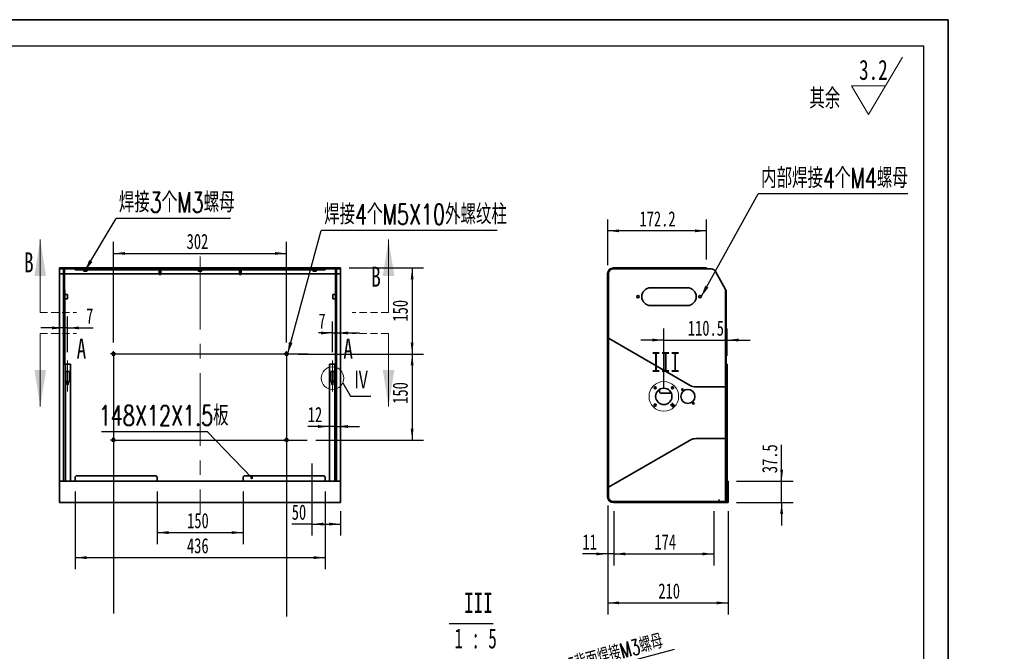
# Model space of a CAD drawing. Header units: millimetres. Extents: x 0 to 307, y 0 to 210.
# Tile 8 of 8: x 135 to 307, y 100 to 210. Entities that reach past the tile are written whole.
import ezdxf

# ---------------------------------------------------------------- set-up
doc = ezdxf.new("R2010")
doc.units = ezdxf.units.MM
doc.linetypes.add('CENTERX2', pattern=[20.32, 12.7, -2.54, 2.54, -2.54])
doc.linetypes.add('HIDDEN', pattern=[1.905, 1.27, -0.635])
doc.layers.add('图框', color=7, linetype='Continuous', lineweight=35)
doc.layers.add('尺寸标注', color=5, linetype='Continuous')
doc.styles.add('SLDTEXTSTYLE1', font='TXT', dxfattribs={"width": 0.7, "bigfont": 'bigfont'})
doc.styles.add('SLDTEXTSTYLE6', font='TXT', dxfattribs={"width": 0.7})
doc.styles.add('SLDTEXTSTYLE7', font='TXT', dxfattribs={"width": 0.62})
doc.dimstyles.new('SLDDIMSTYLE0', dxfattribs={"dimtxt": 2.821533, "dimasz": 2, "dimexe": 0, "dimexo": 0.0625, "dimgap": 0.705383, "dimtad": 2, "dimlfac": 10, "dimrnd": 1e-09, "dimzin": 12, "dimdsep": 46, "dimtxsty": 'SLDTEXTSTYLE6', "dimsah": 1, "dimcen": 0.09, "dimadec": 0, "dimazin": 3, "dimtfac": 1, "dimtofl": 0, "dimtmove": 0, "dimatfit": 3, "dimfxl": 0, "dimfrac": 2, "dimtolj": 1, "dimtzin": 12, "dimarcsym": 0})
doc.dimstyles.new('SLDDIMSTYLE1', dxfattribs={"dimtxt": 2.821533, "dimasz": 2, "dimexe": 0, "dimexo": 0.0625, "dimgap": 0.705383, "dimtad": 2, "dimlfac": 10, "dimrnd": 1e-09, "dimzin": 12, "dimdsep": 46, "dimtxsty": 'SLDTEXTSTYLE6', "dimsah": 1, "dimcen": 0.09, "dimadec": 0, "dimazin": 3, "dimtfac": 1, "dimtmove": 0, "dimatfit": 0, "dimfxl": 0, "dimfrac": 2, "dimtolj": 1, "dimtzin": 12, "dimarcsym": 0})
doc.dimstyles.new('SLDDIMSTYLE2', dxfattribs={"dimtxt": 0.18, "dimasz": 0.5, "dimexe": 0, "dimexo": 0.0625, "dimgap": 0, "dimtad": 0, "dimtih": 1, "dimtoh": 1, "dimdec": 0, "dimrnd": 1e-09, "dimzin": 0, "dimdsep": 46, "dimtxsty": 'Standard', "dimblk1": 'DOT', "dimblk2": 'DOT', "dimsah": 1, "dimcen": 0.09, "dimadec": 0, "dimazin": 0, "dimtfac": 0.5, "dimtdec": 0, "dimtofl": 0, "dimtmove": 0, "dimatfit": 3, "dimldrblk": 'DOT', "dimfxl": 0, "dimfrac": 2, "dimtolj": 1, "dimtzin": 0, "dimarcsym": 0})
doc.dimstyles.new('SLDDIMSTYLE3', dxfattribs={"dimtxt": 0.18, "dimasz": 2, "dimexe": 0, "dimexo": 0.0625, "dimgap": 0, "dimtad": 0, "dimtih": 1, "dimtoh": 1, "dimdec": 0, "dimrnd": 1e-09, "dimzin": 0, "dimdsep": 46, "dimtxsty": 'Standard', "dimsah": 1, "dimcen": 0.09, "dimadec": 0, "dimazin": 0, "dimtfac": 2, "dimtdec": 0, "dimtofl": 0, "dimtmove": 0, "dimatfit": 3, "dimfxl": 0, "dimfrac": 2, "dimtolj": 1, "dimtzin": 0, "dimarcsym": 0})
doc.dimstyles.new('SLDDIMSTYLE4', dxfattribs={"dimtxt": 0.18, "dimasz": 2, "dimexe": 0, "dimexo": 0.0625, "dimgap": 0, "dimtad": 0, "dimtih": 1, "dimtoh": 1, "dimdec": 0, "dimrnd": 1e-09, "dimzin": 0, "dimdsep": 46, "dimtxsty": 'Standard', "dimblk1": 'NONE', "dimblk2": 'NONE', "dimsah": 1, "dimcen": 0.09, "dimadec": 0, "dimazin": 0, "dimtfac": 2, "dimtdec": 0, "dimtofl": 0, "dimtmove": 0, "dimatfit": 3, "dimldrblk": 'NONE', "dimfxl": 0, "dimfrac": 2, "dimtolj": 1, "dimtzin": 0, "dimarcsym": 0})
doc.dimstyles.new('SLDDIMSTYLE5', dxfattribs={"dimtxt": 2.821533, "dimasz": 2, "dimexe": 0, "dimexo": 0.0625, "dimgap": 0.705383, "dimtad": 2, "dimdec": 1, "dimlfac": 10, "dimrnd": 1e-09, "dimzin": 12, "dimdsep": 46, "dimtxsty": 'SLDTEXTSTYLE6', "dimsah": 1, "dimcen": 0.09, "dimadec": 0, "dimazin": 3, "dimtfac": 1, "dimtdec": 1, "dimtmove": 0, "dimatfit": 0, "dimfxl": 0, "dimfrac": 2, "dimtolj": 1, "dimtzin": 12, "dimarcsym": 0})
doc.dimstyles.new('SLDDIMSTYLE6', dxfattribs={"dimtxt": 2.821533, "dimasz": 2, "dimexe": 0, "dimexo": 0.0625, "dimgap": 0.705383, "dimtad": 2, "dimlfac": 5, "dimrnd": 1e-09, "dimzin": 12, "dimdsep": 46, "dimtxsty": 'SLDTEXTSTYLE6', "dimsah": 1, "dimcen": 0, "dimadec": 0, "dimazin": 3, "dimtfac": 1, "dimtmove": 0, "dimatfit": 3, "dimfxl": 0, "dimfrac": 2, "dimtolj": 1, "dimtzin": 12, "dimarcsym": 0})

# ---------------------------------------------------------------- blocks, each defined once
blk = doc.blocks.new('SW_SFSYMBOL_0')
at = {"color": 0, "linetype": 'Continuous', "lineweight": 18}
for p, q in [((1.65, -5), (7.55, 5)), ((1.65, -5), (-1.3, 0)), ((4.6, 0), (-1.3, 0))]:
    blk.add_line(p, q, dxfattribs=at)
at = {"color": 0, "linetype": 'Continuous', "lineweight": 18, "char_height": 3.5, "attachment_point": 1}
for s, insert, style in [('3.2', (0, 4.51), 'SLDTEXTSTYLE6'), ('其余', (-8.67, -0.49), 'SLDTEXTSTYLE1')]:
    blk.add_mtext(s, dxfattribs=dict(at, insert=insert, style=style))
blk = doc.blocks.new('_D')
at = {"layer": '尺寸标注'}
for p, q in [((186.87, 151.7), (205.48, 151.7)), ((203.48, 151.7), (203.48, 136.7)), ((186.69, 136.7), (205.48, 136.7))]:
    blk.add_line(p, q, dxfattribs=at)
for points in [[(203.48, 151.7), (203.23, 149.7), (203.73, 149.7)], [(203.48, 136.7), (203.73, 138.7), (203.23, 138.7)]]:
    blk.add_solid(points, dxfattribs=at)
at = {"layer": '尺寸标注', "insert": (200.07, 143.02), "char_height": 2.646, "attachment_point": 1, "rotation": 90, "style": 'SLDTEXTSTYLE6'}
blk.add_mtext('150', dxfattribs=at)
blk = doc.blocks.new('_D_1')
at = {"layer": '尺寸标注'}
for p, q in [((151.38, 153.7), (151.38, 171.24)), ((181.58, 153.7), (181.58, 171.24)), ((151.38, 169.24), (181.58, 169.24))]:
    blk.add_line(p, q, dxfattribs=at)
for points in [[(151.38, 169.24), (153.38, 168.99), (153.38, 169.49)], [(181.58, 169.24), (179.58, 169.49), (179.58, 168.99)]]:
    blk.add_solid(points, dxfattribs=at)
at = {"layer": '尺寸标注', "insert": (164.14, 172.66), "char_height": 2.646, "attachment_point": 1, "style": 'SLDTEXTSTYLE6'}
blk.add_mtext('302', dxfattribs=at)
blk = doc.blocks.new('_D_2')
at = {"layer": '尺寸标注'}
for p, q in [((185.98, 132.6), (185.98, 120.04)), ((190.98, 124.3), (190.98, 120.04)), ((185.98, 122.04), (182.48, 122.04)), ((185.98, 122.04), (190.98, 122.04))]:
    blk.add_line(p, q, dxfattribs=at)
for points in [[(185.98, 122.04), (187.98, 121.79), (187.98, 122.29)], [(190.98, 122.04), (188.98, 122.29), (188.98, 121.79)]]:
    blk.add_solid(points, dxfattribs=at)
at = {"layer": '尺寸标注', "insert": (182.48, 125.45), "char_height": 2.646, "attachment_point": 1, "style": 'SLDTEXTSTYLE6'}
blk.add_mtext('50', dxfattribs=at)
blk = doc.blocks.new('_D_3')
at = {"layer": '尺寸标注'}
for p, q in [((144.68, 127.75), (144.68, 114.19)), ((188.28, 127.75), (188.28, 114.19)), ((144.68, 116.19), (188.28, 116.19))]:
    blk.add_line(p, q, dxfattribs=at)
for points in [[(144.68, 116.19), (146.68, 115.94), (146.68, 116.44)], [(188.28, 116.19), (186.28, 116.44), (186.28, 115.94)]]:
    blk.add_solid(points, dxfattribs=at)
at = {"layer": '尺寸标注', "insert": (164.2, 119.6), "char_height": 2.646, "attachment_point": 1, "style": 'SLDTEXTSTYLE6'}
blk.add_mtext('436', dxfattribs=at)
blk = doc.blocks.new('_D_4')
at = {"layer": '尺寸标注'}
for p, q in [((158.98, 127.75), (158.98, 118.56)), ((173.98, 127.75), (173.98, 118.56)), ((158.98, 120.56), (173.98, 120.56))]:
    blk.add_line(p, q, dxfattribs=at)
for points in [[(158.98, 120.56), (160.98, 120.31), (160.98, 120.81)], [(173.98, 120.56), (171.98, 120.81), (171.98, 120.31)]]:
    blk.add_solid(points, dxfattribs=at)
at = {"layer": '尺寸标注', "insert": (164.22, 123.97), "char_height": 2.646, "attachment_point": 1, "style": 'SLDTEXTSTYLE6'}
blk.add_mtext('150', dxfattribs=at)
blk = doc.blocks.new('_D_5')
at = {"layer": '尺寸标注'}
for p, q in [((192.48, 166.7), (205.48, 166.7)), ((203.48, 166.7), (203.48, 151.7)), ((183.58, 151.7), (205.48, 151.7))]:
    blk.add_line(p, q, dxfattribs=at)
for points in [[(203.48, 166.7), (203.23, 164.7), (203.73, 164.7)], [(203.48, 151.7), (203.73, 153.7), (203.23, 153.7)]]:
    blk.add_solid(points, dxfattribs=at)
at = {"layer": '尺寸标注', "insert": (200.07, 157.35), "char_height": 2.646, "attachment_point": 1, "rotation": 90, "style": 'SLDTEXTSTYLE6'}
blk.add_mtext('150', dxfattribs=at)
blk = doc.blocks.new('_D_6')
at = {"layer": '尺寸标注'}
for p, q in [((143.38, 152.05), (143.38, 158.25)), ((142.68, 156.25), (138.68, 156.25)), ((143.38, 156.25), (142.68, 156.25)), ((143.38, 156.25), (147.84, 156.25))]:
    blk.add_line(p, q, dxfattribs=at)
for points in [[(142.68, 156.25), (140.68, 156.5), (140.68, 156)], [(143.38, 156.25), (145.38, 156), (145.38, 156.5)]]:
    blk.add_solid(points, dxfattribs=at)
at = {"layer": '尺寸标注', "insert": (146.6, 159.66), "char_height": 2.65, "attachment_point": 1, "style": 'SLDTEXTSTYLE6'}
blk.add_mtext('7', dxfattribs=at)
blk = doc.blocks.new('_D_7')
at = {"layer": '尺寸标注'}
for p, q in [((189.08, 139.06), (185.27, 139.06)), ((190.28, 139.06), (189.08, 139.06)), ((190.28, 139.06), (194.28, 139.06))]:
    blk.add_line(p, q, dxfattribs=at)
for points in [[(189.08, 139.06), (187.08, 139.31), (187.08, 138.81)], [(190.28, 139.06), (192.28, 138.81), (192.28, 139.31)]]:
    blk.add_solid(points, dxfattribs=at)
at = {"layer": '尺寸标注', "insert": (185.27, 142.47), "char_height": 2.646, "attachment_point": 1, "style": 'SLDTEXTSTYLE6'}
blk.add_mtext('12', dxfattribs=at)
blk = doc.blocks.new('_D_8')
at = {"layer": '尺寸标注'}
for p, q in [((189.58, 152.05), (189.58, 157.37)), ((189.58, 155.37), (187.13, 155.37)), ((189.58, 155.37), (190.28, 155.37)), ((190.28, 155.37), (194.28, 155.37))]:
    blk.add_line(p, q, dxfattribs=at)
for points in [[(189.58, 155.37), (187.58, 155.62), (187.58, 155.12)], [(190.28, 155.37), (192.28, 155.12), (192.28, 155.62)]]:
    blk.add_solid(points, dxfattribs=at)
at = {"layer": '尺寸标注', "insert": (187.13, 158.78), "char_height": 2.65, "attachment_point": 1, "style": 'SLDTEXTSTYLE6'}
blk.add_mtext('7', dxfattribs=at)
blk = doc.blocks.new('SW_NOTE_0_1')
at = {"layer": '尺寸标注', "color": 0}
blk.add_line((-18.46, 0), (0, 0), dxfattribs=at)
at = {"layer": '尺寸标注', "color": 0, "insert": (-18.91, 4.55), "char_height": 3.5, "attachment_point": 1, "style": 'SLDTEXTSTYLE1'}
blk.add_mtext('148X12X1.5板', dxfattribs=at)
blk = doc.blocks.new('_Dot')
at = {"color": 0, "linetype": 'ByBlock', "lineweight": -2}
blk.add_line((-0.5, 0), (-1, 0), dxfattribs=at)
at = {"color": 0, "linetype": 'ByBlock', "const_width": 0.5}
blk.add_lwpolyline([(-0.25, 0, 1), (0.25, 0, 1)], format="xyb", close=True, dxfattribs=at)
blk = doc.blocks.new('SW_NOTE_0_2')
at = {"layer": '尺寸标注', "color": 0}
blk.add_line((30.69, 0), (0, 0), dxfattribs=at)
at = {"layer": '尺寸标注', "color": 0, "insert": (0.48, 4.55), "char_height": 3.5, "attachment_point": 1, "style": 'SLDTEXTSTYLE1'}
blk.add_mtext('焊接4个M5X10外螺纹柱', dxfattribs=at)
blk = doc.blocks.new('SW_NOTE_0_3')
at = {"layer": '尺寸标注', "color": 0}
blk.add_line((19.96, 0), (0, 0), dxfattribs=at)
at = {"layer": '尺寸标注', "color": 0, "insert": (0.48, 4.56), "char_height": 3.5, "attachment_point": 1, "style": 'SLDTEXTSTYLE1'}
blk.add_mtext('焊接3个M3螺母', dxfattribs=at)
blk = doc.blocks.new('SW_CENTERMARKSYMBOL_0')
at = {"layer": '尺寸标注', "color": 0}
for p, q in [((-0.25, 0), (-0.5, 0)), ((0, 0), (-0.25, 0)), ((0, 0.25), (0, 0.5)), ((0, 0), (0, 0.25)), ((0, 0), (0, -0.25)), ((0, 0), (0.25, 0)), ((0.25, 0), (33.81, 0)), ((0, -0.25), (0, -0.5))]:
    blk.add_line(p, q, dxfattribs=at)
blk = doc.blocks.new('SW_CENTERMARKSYMBOL_1')
at = {"layer": '尺寸标注', "color": 0}
for p, q in [((-0.25, 0), (-0.5, 0)), ((0, 0), (-0.25, 0)), ((0, 0.25), (0, 0.5)), ((0, 0), (0, 0.25)), ((0, 0), (0, -0.25)), ((0, 0), (0.25, 0)), ((0.25, 0), (0.5, 0)), ((0, -0.25), (0, -0.5))]:
    blk.add_line(p, q, dxfattribs=at)
blk = doc.blocks.new('SW_CENTERMARKSYMBOL_2')
at = {"layer": '尺寸标注', "color": 0}
for p, q in [((-0.25, 0), (-0.5, 0)), ((0, 0), (-0.25, 0)), ((0, 0.25), (0, 0.5)), ((0, 0), (0, 0.25)), ((0, 0), (0, -0.25)), ((0, 0), (0.25, 0)), ((0.25, 0), (0.5, 0)), ((0, -0.25), (0, -45.76))]:
    blk.add_line(p, q, dxfattribs=at)
blk = doc.blocks.new('SW_CENTERMARKSYMBOL_3')
at = {"layer": '尺寸标注', "color": 0}
for p, q in [((-0.25, 0), (-0.5, 0)), ((0, 0), (-0.25, 0)), ((0, 0.25), (0, 0.5)), ((0, 0), (0, 0.25)), ((0, 0), (0, -0.25)), ((0, 0), (0.25, 0)), ((0.25, 0), (33.98, 0)), ((0, -0.25), (0, -45.24))]:
    blk.add_line(p, q, dxfattribs=at)
blk = doc.blocks.new('_None')
blk = doc.blocks.new('_D_9')
at = {"layer": '尺寸标注'}
for p, q in [((237.59, 125.3), (237.59, 106.3)), ((258.59, 124.3), (258.59, 106.3)), ((237.59, 108.3), (258.59, 108.3))]:
    blk.add_line(p, q, dxfattribs=at)
for points in [[(237.59, 108.3), (239.59, 108.05), (239.59, 108.55)], [(258.59, 108.3), (256.59, 108.55), (256.59, 108.05)]]:
    blk.add_solid(points, dxfattribs=at)
at = {"layer": '尺寸标注', "insert": (246.43, 111.71), "char_height": 2.646, "attachment_point": 1, "style": 'SLDTEXTSTYLE6'}
blk.add_mtext('210', dxfattribs=at)
blk = doc.blocks.new('_D_10')
at = {"layer": '尺寸标注'}
for p, q in [((237.59, 125.3), (237.59, 114.84)), ((238.69, 124.3), (238.69, 114.84)), ((237.59, 116.84), (233.19, 116.84)), ((238.69, 116.84), (237.59, 116.84)), ((238.69, 116.84), (242.69, 116.84))]:
    blk.add_line(p, q, dxfattribs=at)
for points in [[(237.59, 116.84), (235.59, 117.09), (235.59, 116.59)], [(238.69, 116.84), (240.69, 116.59), (240.69, 117.09)]]:
    blk.add_solid(points, dxfattribs=at)
at = {"layer": '尺寸标注', "insert": (233.19, 120.25), "char_height": 2.646, "attachment_point": 1, "style": 'SLDTEXTSTYLE6'}
blk.add_mtext('11', dxfattribs=at)
blk = doc.blocks.new('_D_11')
at = {"layer": '尺寸标注'}
for p, q in [((238.69, 124.3), (238.69, 114.84)), ((256.09, 124.3), (256.09, 114.84)), ((238.69, 116.84), (256.09, 116.84))]:
    blk.add_line(p, q, dxfattribs=at)
for points in [[(238.69, 116.84), (240.69, 116.59), (240.69, 117.09)], [(256.09, 116.84), (254.09, 117.09), (254.09, 116.59)]]:
    blk.add_solid(points, dxfattribs=at)
at = {"layer": '尺寸标注', "insert": (245.75, 120.25), "char_height": 2.646, "attachment_point": 1, "style": 'SLDTEXTSTYLE6'}
blk.add_mtext('174', dxfattribs=at)
blk = doc.blocks.new('_D_12')
at = {"layer": '尺寸标注'}
for p, q in [((267.94, 129.55), (267.94, 135.85)), ((260.09, 129.55), (269.94, 129.55)), ((267.94, 125.8), (267.94, 129.55)), ((260.09, 125.8), (269.94, 125.8)), ((267.94, 125.8), (267.94, 121.8))]:
    blk.add_line(p, q, dxfattribs=at)
for points in [[(267.94, 129.55), (268.19, 131.55), (267.69, 131.55)], [(267.94, 125.8), (267.69, 123.8), (268.19, 123.8)]]:
    blk.add_solid(points, dxfattribs=at)
at = {"layer": '尺寸标注', "insert": (264.53, 130.92), "char_height": 2.646, "attachment_point": 1, "rotation": 90, "style": 'SLDTEXTSTYLE6'}
blk.add_mtext('37.5', dxfattribs=at)
blk = doc.blocks.new('_D_13')
at = {"layer": '尺寸标注'}
for p, q in [((237.59, 167.2), (237.59, 175.18)), ((254.81, 168.2), (254.81, 175.18)), ((254.81, 173.18), (237.59, 173.18))]:
    blk.add_line(p, q, dxfattribs=at)
for points in [[(237.59, 173.18), (239.59, 172.93), (239.59, 173.43)], [(254.81, 173.18), (252.81, 173.43), (252.81, 172.93)]]:
    blk.add_solid(points, dxfattribs=at)
at = {"layer": '尺寸标注', "insert": (243.14, 176.59), "char_height": 2.646, "attachment_point": 1, "style": 'SLDTEXTSTYLE6'}
blk.add_mtext('172.2', dxfattribs=at)
blk = doc.blocks.new('_D_14')
at = {"layer": '尺寸标注'}
for p, q in [((247.39, 145.8), (247.39, 156.13)), ((258.44, 151.4), (258.44, 156.13)), ((247.39, 154.13), (243.39, 154.13)), ((247.39, 154.13), (258.44, 154.13)), ((258.44, 154.13), (262.44, 154.13))]:
    blk.add_line(p, q, dxfattribs=at)
for points in [[(247.39, 154.13), (245.39, 154.38), (245.39, 153.88)], [(258.44, 154.13), (260.44, 153.88), (260.44, 154.38)]]:
    blk.add_solid(points, dxfattribs=at)
at = {"layer": '尺寸标注', "insert": (251.58, 157.54), "char_height": 2.646, "attachment_point": 1, "style": 'SLDTEXTSTYLE6'}
blk.add_mtext('110.5', dxfattribs=at)
blk = doc.blocks.new('SW_NOTE_0_4')
at = {"layer": '尺寸标注', "color": 0}
blk.add_line((26.08, 0), (0, 0), dxfattribs=at)
at = {"layer": '尺寸标注', "color": 0, "insert": (0.5, 4.52), "char_height": 3.5, "attachment_point": 1, "style": 'SLDTEXTSTYLE1'}
blk.add_mtext('内部焊接4个M4螺母', dxfattribs=at)
blk = doc.blocks.new('SW_CENTERMARKSYMBOL_4')
at = {"layer": '尺寸标注', "color": 0}
for p, q in [((-0.25, 0), (-0.4, 0)), ((0, 0), (-0.25, 0)), ((0, 0.25), (0, 0.4)), ((0, 0), (0, 0.25)), ((0, 0), (0, -0.25)), ((0, 0), (0.25, 0)), ((0.25, 0), (0.4, 0)), ((0, -0.25), (0, -0.4))]:
    blk.add_line(p, q, dxfattribs=at)
blk = doc.blocks.new('_D_34')
at = {"layer": '尺寸标注'}
for p, q in [((216.68, 91.52), (249.24, 100.24)), ((216, 91.34), (212.14, 90.3)), ((216.68, 91.52), (216, 91.34))]:
    blk.add_line(p, q, dxfattribs=at)
for points in [[(216, 91.34), (214, 91.06), (214.13, 90.58)], [(216.68, 91.52), (218.67, 91.79), (218.54, 92.28)]]:
    blk.add_solid(points, dxfattribs=at)
at = {"layer": '尺寸标注', "char_height": 2.646, "attachment_point": 1, "rotation": 15}
for s, insert, style in [('背面焊接M3螺母', (231.58, 99.03), 'SLDTEXTSTYLE1'), ('%%c', (224.8, 97.21), 'SLDTEXTSTYLE6'), ('3.5', (228, 98.07), 'SLDTEXTSTYLE6'), ('4-', (221.93, 96.44), 'SLDTEXTSTYLE6')]:
    blk.add_mtext(s, dxfattribs=dict(at, insert=insert, style=style))
blk = doc.blocks.new('SW_NOTE_0_11')
at = {"layer": '尺寸标注', "color": 0}
blk.add_line((-3.11, -0.86), (4.56, -0.86), dxfattribs=at)
at = {"layer": '尺寸标注', "color": 0, "char_height": 3.5, "attachment_point": 2}
for s, insert, style in [('III', (1.97, 4.51), 'SLDTEXTSTYLE6'), ('1 : 5', (1.49, -1.7), 'SLDTEXTSTYLE7')]:
    blk.add_mtext(s, dxfattribs=dict(at, insert=insert, style=style))

msp = doc.modelspace()

# ---------------------------------------------------------------- linework, layer by layer
at = {"color": 7, "linetype": 'Continuous', "lineweight": 18}
for p, q in [((138.60470935, 158.94335576), (138.60470935, 171.64335576)), ((199.36470935, 158.94335576), (199.36470935, 171.64335576)), ((138.60470935, 155.27172721), (138.60470935, 142.57172721)), ((199.36470935, 155.27172721), (199.36470935, 142.57172721))]:
    msp.add_line(p, q, dxfattribs=at)
at = {"color": 7, "linetype": 'Continuous', "lineweight": 35}
for p, q in [((141.98470935, 166.55362467), (141.98470935, 166.70362467)), ((141.98470935, 166.70362467), (142.18470935, 166.70362467)), ((142.18470935, 166.70362467), (142.18470935, 166.55362467)), ((142.18470935, 166.70362467), (190.78470935, 166.70362467)), ((190.78470935, 166.55362467), (190.78470935, 166.70362467)), ((190.78470935, 166.70362467), (190.98470935, 166.70362467)), ((190.98470935, 166.70362467), (190.98470935, 166.55362467)), ((238.58705925, 166.70362467), (254.60678969, 166.70362467)), ((254.60678969, 166.55362467), (254.60678969, 166.70362467)), ((254.60678969, 166.70362467), (254.80678969, 166.70362467)), ((254.80678969, 166.70362467), (254.80678969, 166.55362467)), ((142.18470935, 166.55362467), (141.98470935, 166.55362467)), ((141.98470935, 166.55362467), (141.98470935, 165.70362467)), ((141.98470935, 165.70362467), (142.68470935, 165.70362467)), ((141.98470935, 165.70362467), (141.98470935, 129.55362467)), ((142.18470935, 166.55362467), (142.68470935, 166.55362467)), ((142.83470935, 166.55362467), (142.68470935, 166.55362467)), ((142.68470935, 166.55362467), (142.68470935, 166.11755505)), ((142.68470935, 166.11755505), (142.68470935, 162.9693528)), ((142.83470935, 166.11755505), (142.68470935, 166.11755505)), ((142.83470935, 166.55362467), (142.83470935, 166.11755505)), ((142.83470935, 166.55362467), (144.68470935, 166.55362467)), ((142.83470935, 166.11755505), (142.83470935, 162.9693528)), ((144.68470935, 166.40362467), (144.68470935, 166.55362467)), ((144.68470935, 166.55362467), (144.88470935, 166.55362467)), ((144.88470935, 166.40362467), (144.68470935, 166.40362467)), ((144.88470935, 166.55362467), (144.88470935, 166.40362467)), ((188.08470935, 166.55362467), (144.88470935, 166.55362467)), ((188.08470935, 166.40362467), (144.88470935, 166.40362467)), ((146.24720935, 166.40362467), (146.1671667, 166.35741202)), ((146.1671667, 166.20983731), (146.1671667, 166.35741202)), ((146.1671667, 166.20983731), (146.24720935, 166.16362467)), ((146.72220935, 166.16362467), (146.24720935, 166.16362467)), ((146.32593802, 166.20983731), (146.32593802, 166.35741202)), ((146.64348067, 166.20983731), (146.64348067, 166.35741202)), ((146.80225199, 166.35741202), (146.72220935, 166.40362467)), ((146.72220935, 166.16362467), (146.80225199, 166.20983731)), ((146.80225199, 166.20983731), (146.80225199, 166.35741202)), ((159.33470935, 166.40362467), (159.33470935, 165.55362467)), ((159.63470935, 165.55362467), (159.33470935, 165.55362467)), ((159.63470935, 165.55362467), (159.63470935, 166.40362467)), ((166.24720935, 166.40362467), (166.1671667, 166.35741202)), ((166.1671667, 166.20983731), (166.1671667, 166.35741202)), ((166.1671667, 166.20983731), (166.24720935, 166.16362467)), ((166.72220935, 166.16362467), (166.24720935, 166.16362467)), ((166.32593802, 166.20983731), (166.32593802, 166.35741202)), ((166.64348067, 166.20983731), (166.64348067, 166.35741202)), ((166.80225199, 166.35741202), (166.72220935, 166.40362467)), ((166.72220935, 166.16362467), (166.80225199, 166.20983731)), ((166.80225199, 166.20983731), (166.80225199, 166.35741202)), ((173.33470935, 166.40362467), (173.33470935, 165.55362467)), ((173.63470935, 165.55362467), (173.33470935, 165.55362467)), ((173.63470935, 165.55362467), (173.63470935, 166.40362467)), ((186.24720935, 166.40362467), (186.1671667, 166.35741202)), ((186.1671667, 166.20983731), (186.1671667, 166.35741202)), ((186.1671667, 166.20983731), (186.24720935, 166.16362467)), ((186.72220935, 166.16362467), (186.24720935, 166.16362467)), ((186.32593802, 166.20983731), (186.32593802, 166.35741202)), ((186.64348067, 166.20983731), (186.64348067, 166.35741202)), ((186.80225199, 166.35741202), (186.72220935, 166.40362467)), ((186.72220935, 166.16362467), (186.80225199, 166.20983731)), ((186.80225199, 166.20983731), (186.80225199, 166.35741202)), ((188.08470935, 166.40362467), (188.08470935, 166.55362467)), ((188.08470935, 166.55362467), (188.28470935, 166.55362467)), ((188.28470935, 166.40362467), (188.08470935, 166.40362467)), ((188.28470935, 166.55362467), (188.28470935, 166.40362467)), ((188.28470935, 166.55362467), (190.13470935, 166.55362467)), ((190.28470935, 166.55362467), (190.13470935, 166.55362467)), ((190.13470935, 166.11755505), (190.13470935, 166.55362467)), ((190.13470935, 162.9693528), (190.13470935, 166.11755505)), ((190.28470935, 166.11755505), (190.13470935, 166.11755505)), ((190.28470935, 166.11755505), (190.28470935, 166.55362467)), ((190.28470935, 166.55362467), (190.78470935, 166.55362467)), ((190.28470935, 162.9693528), (190.28470935, 166.11755505)), ((190.28470935, 165.70362467), (190.98470935, 165.70362467)), ((190.98470935, 166.55362467), (190.78470935, 166.55362467)), ((190.98470935, 166.55362467), (190.98470935, 165.70362467)), ((190.98470935, 165.70362467), (190.98470935, 129.35362467)), ((237.58705925, 126.80362467), (237.58705925, 165.70362467)), ((237.73705925, 165.70362467), (237.73705925, 126.80362467)), ((254.60678969, 166.55362467), (238.58705925, 166.55362467)), ((254.80678969, 166.55362467), (254.60678969, 166.55362467)), ((255.6393603, 166.55362467), (254.80678969, 166.55362467)), ((256.38176291, 166.11755505), (258.13705925, 162.9693528)), ((251.48705925, 163.25362467), (245.08705925, 163.25362467)), ((142.68470935, 145.95362467), (142.68470935, 162.9693528)), ((142.70186663, 149.90362467), (142.70186663, 162.78999834)), ((142.87290595, 162.78999834), (142.70186663, 162.78999834)), ((142.87290595, 149.90362467), (142.87290595, 162.78999834)), ((143.33470935, 162.10362467), (142.87290595, 162.10362467)), ((143.33470935, 162.10362467), (143.33470935, 161.30362467)), ((190.09651274, 162.10362467), (189.63470935, 162.10362467)), ((189.63470935, 161.30362467), (189.63470935, 162.10362467)), ((190.09651274, 162.78999834), (190.09651274, 149.90362467)), ((190.26755206, 162.78999834), (190.09651274, 162.78999834)), ((190.26755206, 162.78999834), (190.26755206, 149.90362467)), ((190.28470935, 162.9693528), (190.28470935, 145.95362467)), ((258.13705925, 145.95362467), (258.13705925, 162.9693528)), ((258.13705925, 162.9693528), (258.23705925, 162.78999834)), ((258.23705925, 149.90362467), (258.23705925, 162.78999834)), ((142.87290595, 161.30362467), (143.33470935, 161.30362467)), ((189.63470935, 161.30362467), (190.09651274, 161.30362467)), ((245.08705925, 160.15362467), (251.48705925, 160.15362467)), ((237.73705925, 154.44067362), (251.97295763, 146.22157386)), ((142.70186663, 149.90362467), (142.98470935, 149.90362467)), ((142.98470935, 129.55362467), (142.98470935, 149.90362467)), ((142.98470935, 149.90362467), (143.88470935, 149.90362467)), ((143.88470935, 129.55362467), (143.88470935, 149.90362467)), ((189.08470935, 149.90362467), (189.08470935, 129.55362467)), ((189.08470935, 149.90362467), (189.98470935, 149.90362467)), ((189.98470935, 149.90362467), (189.98470935, 129.55362467)), ((189.98470935, 149.90362467), (190.26755206, 149.90362467)), ((258.23705925, 149.90362467), (258.43705925, 149.90362467)), ((258.43705925, 129.55362467), (258.43705925, 149.90362467)), ((143.08470935, 148.55362467), (143.08470935, 147.15362467)), ((143.58470935, 148.65362467), (143.18470935, 148.65362467)), ((143.68470935, 147.15362467), (143.68470935, 148.55362467)), ((189.28470935, 147.15362467), (189.28470935, 148.55362467)), ((189.38470935, 148.65362467), (189.78470935, 148.65362467)), ((189.88470935, 148.55362467), (189.88470935, 147.15362467)), ((143.08470935, 147.15362467), (143.29970935, 146.65362467)), ((143.29970935, 146.65362467), (143.29970935, 146.40362467)), ((143.34970935, 146.35362467), (143.41970935, 146.35362467)), ((143.46970935, 146.65362467), (143.68470935, 147.15362467)), ((143.46970935, 146.40362467), (143.46970935, 146.65362467)), ((189.49970935, 146.65362467), (189.28470935, 147.15362467)), ((189.49970935, 146.40362467), (189.49970935, 146.65362467)), ((189.61970935, 146.35362467), (189.54970935, 146.35362467)), ((189.88470935, 147.15362467), (189.66970935, 146.65362467)), ((189.66970935, 146.65362467), (189.66970935, 146.40362467)), ((142.68470935, 136.95362467), (142.68470935, 145.95362467)), ((190.28470935, 145.95362467), (190.28470935, 136.95362467)), ((246.63705925, 145.15362467), (246.63705925, 145.51528675)), ((248.70164093, 144.85362467), (246.93705925, 144.85362467)), ((252.97295763, 145.95362467), (258.13705925, 145.95362467)), ((258.13705925, 136.95362467), (258.13705925, 145.95362467)), ((142.68470935, 129.55362467), (142.68470935, 136.95362467)), ((190.28470935, 136.95362467), (190.28470935, 129.55362467)), ((251.97295763, 136.68567547), (237.73705925, 128.46657571)), ((258.13705925, 136.95362467), (252.97295763, 136.95362467)), ((258.13705925, 125.95362467), (258.13705925, 136.95362467)), ((141.98470935, 129.55362467), (141.98470935, 125.80362467)), ((141.98470935, 129.55362467), (190.78470935, 129.55362467)), ((144.88470935, 130.45362467), (144.68470935, 130.25362467)), ((144.68470935, 129.55362467), (144.68470935, 130.25362467)), ((144.88470935, 130.45362467), (158.78470935, 130.45362467)), ((158.98470935, 130.25362467), (158.78470935, 130.45362467)), ((158.98470935, 130.25362467), (158.98470935, 129.55362467)), ((174.18470935, 130.45362467), (173.98470935, 130.25362467)), ((173.98470935, 129.55362467), (173.98470935, 130.25362467)), ((174.18470935, 130.45362467), (188.08470935, 130.45362467)), ((188.28470935, 130.25362467), (188.08470935, 130.45362467)), ((188.28470935, 130.25362467), (188.28470935, 129.55362467)), ((190.98470935, 129.35362467), (190.78470935, 129.55362467)), ((190.98470935, 129.35362467), (190.98470935, 125.80362467)), ((258.43705925, 125.95362467), (258.43705925, 129.55362467)), ((258.43705925, 129.55362467), (258.58705925, 129.55362467)), ((258.58705925, 129.55362467), (258.58705925, 125.80362467)), ((141.98470935, 125.80362467), (190.98470935, 125.80362467)), ((238.58705925, 125.95362467), (238.58705925, 125.80362467)), ((238.68705925, 125.95362467), (238.58705925, 125.95362467)), ((238.58705925, 125.80362467), (238.68705925, 125.80362467)), ((238.68705925, 125.80362467), (238.68705925, 125.95362467)), ((238.68705925, 125.95362467), (256.08705925, 125.95362467)), ((256.08705925, 125.80362467), (238.68705925, 125.80362467)), ((256.08705925, 125.80362467), (256.08705925, 125.95362467)), ((256.18705925, 125.95362467), (256.08705925, 125.95362467)), ((256.08705925, 125.80362467), (256.18705925, 125.80362467)), ((256.18705925, 125.95362467), (256.18705925, 125.80362467)), ((256.18705925, 125.95362467), (258.43705925, 125.95362467)), ((258.58705925, 125.80362467), (256.18705925, 125.80362467))]:
    msp.add_line(p, q, dxfattribs=at)
at = {"color": 8, "linetype": 'Continuous', "lineweight": 35}
for p, q in [((142.83470935, 165.70362467), (159.33470935, 165.70362467)), ((159.63470935, 165.70362467), (173.33470935, 165.70362467)), ((173.63470935, 165.70362467), (190.13470935, 165.70362467))]:
    msp.add_line(p, q, dxfattribs=at)
at = {"color": 7, "linetype": 'HIDDEN', "lineweight": 18}
for p, q in [((138.60470935, 158.94335576), (144.95470935, 158.94335576)), ((199.36470935, 158.94335576), (193.01470935, 158.94335576)), ((138.60470935, 155.27172721), (144.95470935, 155.27172721)), ((199.36470935, 155.27172721), (193.01470935, 155.27172721))]:
    msp.add_line(p, q, dxfattribs=at)
at = {"color": 7, "linetype": 'Continuous', "lineweight": 35}
for centre, radius in [((242.88705925, 161.70362467), 0.225), ((253.68705925, 161.70362467), 0.225), ((151.38470935, 151.70362467), 0.25), ((181.58470935, 151.70362467), 0.25), ((245.88705925, 145.80362467), 0.175), ((245.88705925, 145.80362467), 0.15), ((247.38705925, 144.30362467), 1.425), ((248.88705925, 145.80362467), 0.175), ((248.88705925, 145.80362467), 0.15), ((251.58705925, 144.30362467), 1.225), ((250.63705925, 145.50362467), 0.125), ((245.88705925, 142.80362467), 0.175), ((245.88705925, 142.80362467), 0.15), ((248.88705925, 142.80362467), 0.175), ((248.88705925, 142.80362467), 0.15), ((252.53705925, 143.10362467), 0.125), ((151.38470935, 136.70362467), 0.25), ((181.58470935, 136.70362467), 0.25)]:
    msp.add_circle(centre, radius, dxfattribs=at)
at = {"color": 7, "linetype": 'Continuous', "lineweight": 18}
for centre, radius in [((189.59214337, 147.50338578), 1.97136026), ((247.38705925, 144.30362467), 2.5863417)]:
    msp.add_circle(centre, radius, dxfattribs=at)
at = {"color": 7, "linetype": 'Continuous', "lineweight": 35}
for centre, radius, start, end in [((238.58705925, 165.70362467), 1, 90, 180), ((238.58705925, 165.70362467), 0.85, 90, 180), ((255.6393603, 165.70362467), 0.85, 29.1420766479, 90), ((245.08705925, 161.70362467), 1.55, 90, 270), ((251.48705925, 161.70362467), 1.55, 270, 90), ((143.18470935, 148.55362467), 0.1, 90, 180), ((143.58470935, 148.55362467), 0.1, 0, 90), ((189.38470935, 148.55362467), 0.1, 90, 180), ((189.78470935, 148.55362467), 0.1, 0, 90), ((143.34970935, 146.40362467), 0.05, 180, 270), ((143.41970935, 146.40362467), 0.05, 270, 0), ((189.54970935, 146.40362467), 0.05, 180, 270), ((189.61970935, 146.40362467), 0.05, 270, 0), ((252.97295763, 147.95362467), 2, 240, 270), ((245.99705925, 145.80362467), 0.175, 121.6901028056, 238.3098971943), ((246.93705925, 145.15362467), 0.3, 180, 270), ((252.97295763, 134.95362467), 2, 90, 120), ((238.58705925, 126.80362467), 1, 180, 270), ((238.58705925, 126.80362467), 0.85, 180, 270)]:
    msp.add_arc(centre, radius, start, end, dxfattribs=at)
at = {"color": 7, "linetype": 'Continuous', "lineweight": 18}
for centre in [(245.88705925, 145.80362467), (250.63705925, 145.50362467), (252.53705925, 143.10362467)]:
    msp.add_arc(centre, 0.15, 255, 195, dxfattribs=at)
at = {"color": 7, "linetype": 'Continuous', "lineweight": 35}
for centre, major_axis, start_param, end_param in [((142.98470935, 162.9693528), (0, 0.53806338), 1.5707963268, 1.9106332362), ((142.98470935, 162.9693528), (0, 0.26903169), 1.5707963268, 2.300523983), ((189.98470935, 162.9693528), (0, 0.26903169), 3.9826613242, 4.7123889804), ((189.98470935, 162.9693528), (0, 0.53806338), 4.3725520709, 4.7123889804)]:
    msp.add_ellipse(centre, major_axis=major_axis, ratio=0.5575551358, start_param=start_param, end_param=end_param, dxfattribs=at)
for points, knots in [([(146.1671667, 166.35741202), (146.193091, 166.37237942), (146.21940374, 166.38193957), (146.25989932, 166.38199112), (146.27338402, 166.37964701), (146.29987294, 166.37108824), (146.31295972, 166.36490505), (146.32593802, 166.35741202)], [0, 0, 0, 0, 0.5, 0.5, 0.75, 0.75, 1, 1, 1, 1]), ([(146.32593802, 166.20983731), (146.30001372, 166.19486991), (146.27370098, 166.18530976), (146.2332054, 166.18525822), (146.2197207, 166.18760232), (146.19323178, 166.1961611), (146.180145, 166.20234429), (146.1671667, 166.20983731)], [0, 0, 0, 0, 0.5, 0.5, 0.75, 0.75, 1, 1, 1, 1]), ([(146.32593802, 166.35741202), (146.35175816, 166.36486565), (146.37821367, 166.3711206), (146.43126118, 166.37967285), (146.45792532, 166.38197652), (146.51158186, 166.38197154), (146.53877721, 166.37960282), (146.59181282, 166.37099203), (146.61781697, 166.36482049), (146.64348067, 166.35741202)], [0, 0, 0, 0, 0.25, 0.25, 0.5, 0.5, 0.75, 0.75, 1, 1, 1, 1]), ([(146.32593802, 166.20983731), (146.35175816, 166.20238368), (146.37821367, 166.19612873), (146.43126118, 166.18757648), (146.45792532, 166.18527281), (146.51158186, 166.18527779), (146.53877721, 166.18764651), (146.59181282, 166.1962573), (146.61781697, 166.20242884), (146.64348067, 166.20983731)], [0, 0, 0, 0, 0.25, 0.25, 0.5, 0.5, 0.75, 0.75, 1, 1, 1, 1]), ([(146.64348067, 166.35741202), (146.66940497, 166.37237942), (146.69571771, 166.38193957), (146.73621329, 166.38199112), (146.74969799, 166.37964701), (146.77618691, 166.37108824), (146.78927369, 166.36490505), (146.80225199, 166.35741202)], [0, 0, 0, 0, 0.5, 0.5, 0.75, 0.75, 1, 1, 1, 1]), ([(146.80225199, 166.20983731), (146.7763277, 166.19486991), (146.75001495, 166.18530976), (146.70951937, 166.18525822), (146.69603467, 166.18760232), (146.66954575, 166.1961611), (146.65645897, 166.20234429), (146.64348067, 166.20983731)], [0, 0, 0, 0, 0.5, 0.5, 0.75, 0.75, 1, 1, 1, 1]), ([(166.1671667, 166.35741202), (166.193091, 166.37237942), (166.21940374, 166.38193957), (166.25989932, 166.38199112), (166.27338402, 166.37964701), (166.29987294, 166.37108824), (166.31295972, 166.36490505), (166.32593802, 166.35741202)], [0, 0, 0, 0, 0.5, 0.5, 0.75, 0.75, 1, 1, 1, 1]), ([(166.32593802, 166.20983731), (166.30001372, 166.19486991), (166.27370098, 166.18530976), (166.2332054, 166.18525822), (166.2197207, 166.18760232), (166.19323178, 166.1961611), (166.180145, 166.20234429), (166.1671667, 166.20983731)], [0, 0, 0, 0, 0.5, 0.5, 0.75, 0.75, 1, 1, 1, 1]), ([(166.32593802, 166.35741202), (166.35175816, 166.36486565), (166.37821367, 166.3711206), (166.43126118, 166.37967285), (166.45792532, 166.38197652), (166.51158186, 166.38197154), (166.53877721, 166.37960282), (166.59181282, 166.37099203), (166.61781697, 166.36482049), (166.64348067, 166.35741202)], [0, 0, 0, 0, 0.25, 0.25, 0.5, 0.5, 0.75, 0.75, 1, 1, 1, 1]), ([(166.32593802, 166.20983731), (166.35175816, 166.20238368), (166.37821367, 166.19612873), (166.43126118, 166.18757648), (166.45792532, 166.18527281), (166.51158186, 166.18527779), (166.53877721, 166.18764651), (166.59181282, 166.1962573), (166.61781697, 166.20242884), (166.64348067, 166.20983731)], [0, 0, 0, 0, 0.25, 0.25, 0.5, 0.5, 0.75, 0.75, 1, 1, 1, 1]), ([(166.64348067, 166.35741202), (166.66940497, 166.37237942), (166.69571771, 166.38193957), (166.73621329, 166.38199112), (166.74969799, 166.37964701), (166.77618691, 166.37108824), (166.78927369, 166.36490505), (166.80225199, 166.35741202)], [0, 0, 0, 0, 0.5, 0.5, 0.75, 0.75, 1, 1, 1, 1]), ([(166.80225199, 166.20983731), (166.7763277, 166.19486991), (166.75001495, 166.18530976), (166.70951937, 166.18525822), (166.69603467, 166.18760232), (166.66954575, 166.1961611), (166.65645897, 166.20234429), (166.64348067, 166.20983731)], [0, 0, 0, 0, 0.5, 0.5, 0.75, 0.75, 1, 1, 1, 1]), ([(186.1671667, 166.35741202), (186.193091, 166.37237942), (186.21940374, 166.38193957), (186.25989932, 166.38199112), (186.27338402, 166.37964701), (186.29987294, 166.37108824), (186.31295972, 166.36490505), (186.32593802, 166.35741202)], [0, 0, 0, 0, 0.5, 0.5, 0.75, 0.75, 1, 1, 1, 1]), ([(186.32593802, 166.20983731), (186.30001372, 166.19486991), (186.27370098, 166.18530976), (186.2332054, 166.18525822), (186.2197207, 166.18760232), (186.19323178, 166.1961611), (186.180145, 166.20234429), (186.1671667, 166.20983731)], [0, 0, 0, 0, 0.5, 0.5, 0.75, 0.75, 1, 1, 1, 1]), ([(186.32593802, 166.35741202), (186.35175816, 166.36486565), (186.37821367, 166.3711206), (186.43126118, 166.37967285), (186.45792532, 166.38197652), (186.51158186, 166.38197154), (186.53877721, 166.37960282), (186.59181282, 166.37099203), (186.61781697, 166.36482049), (186.64348067, 166.35741202)], [0, 0, 0, 0, 0.25, 0.25, 0.5, 0.5, 0.75, 0.75, 1, 1, 1, 1]), ([(186.32593802, 166.20983731), (186.35175816, 166.20238368), (186.37821367, 166.19612873), (186.43126118, 166.18757648), (186.45792532, 166.18527281), (186.51158186, 166.18527779), (186.53877721, 166.18764651), (186.59181282, 166.1962573), (186.61781697, 166.20242884), (186.64348067, 166.20983731)], [0, 0, 0, 0, 0.25, 0.25, 0.5, 0.5, 0.75, 0.75, 1, 1, 1, 1]), ([(186.64348067, 166.35741202), (186.66940497, 166.37237942), (186.69571771, 166.38193957), (186.73621329, 166.38199112), (186.74969799, 166.37964701), (186.77618691, 166.37108824), (186.78927369, 166.36490505), (186.80225199, 166.35741202)], [0, 0, 0, 0, 0.5, 0.5, 0.75, 0.75, 1, 1, 1, 1]), ([(186.80225199, 166.20983731), (186.7763277, 166.19486991), (186.75001495, 166.18530976), (186.70951937, 166.18525822), (186.69603467, 166.18760232), (186.66954575, 166.1961611), (186.65645897, 166.20234429), (186.64348067, 166.20983731)], [0, 0, 0, 0, 0.5, 0.5, 0.75, 0.75, 1, 1, 1, 1])]:
    msp.add_open_spline(points, degree=3, knots=knots, dxfattribs=at)
at = {"color": 7, "linetype": 'Continuous', "lineweight": 18}
for points in [[(138.60470935, 171.64335576), (137.58870935, 165.29335576), (139.62070935, 165.29335576)], [(199.36470935, 171.64335576), (198.34870935, 165.29335576), (200.38070935, 165.29335576)], [(138.60470935, 142.57172721), (139.62070935, 148.92172721), (137.58870935, 148.92172721)], [(199.36470935, 142.57172721), (200.38070935, 148.92172721), (198.34870935, 148.92172721)]]:
    msp.add_solid(points, dxfattribs=at)
at = {"layer": '图框'}
for p in [(-0.00657264, 209.99937986), (296.99342736, -0.00062014)]:
    msp.add_line(p, (296.99342736, 209.99937986), dxfattribs=at)
at = {"layer": '图框', "linetype": 'Continuous', "lineweight": 25}
for p in [(25.72619106, 205.43002782), (292.72619106, 6.43002782)]:
    msp.add_line(p, (292.72619106, 205.43002782), dxfattribs=at)
at = {"layer": '尺寸标注', "linetype": 'CENTERX2', "lineweight": 18}
for p, q in [((166.48470935, 168.70362467), (166.48470935, 123.80362467)), ((143.38470935, 145.15362467), (143.38470935, 150.55362467)), ((189.58470935, 150.55362467), (189.58470935, 145.15362467))]:
    msp.add_line(p, q, dxfattribs=at)
at = {"layer": '尺寸标注'}
for p in [(256.21562529, 125.80480785), (257.0330197, 126.30362467)]:
    msp.add_line(p, (256.80305908, 125.80480785), dxfattribs=at)
for centre in [(151.38470935, 151.70362467), (181.58470935, 151.70362467), (151.38470935, 136.70362467), (181.58470935, 136.70362467)]:
    msp.add_arc(centre, 0.2067, 255, 195, dxfattribs=at)

# ---------------------------------------------------------------- block references
at = {"color": 7, "linetype": 'Continuous', "lineweight": 18}
msp.add_blockref('SW_SFSYMBOL_0', (281.44608191, 198.49388128), dxfattribs=at)
at = {"layer": '尺寸标注'}
for name, p in [('SW_NOTE_0_4', (263.86024163, 179.62383317)), ('SW_NOTE_0_3', (151.83388248, 175.34047238)), ('SW_NOTE_0_2', (187.6383855, 173.25370687)), ('SW_CENTERMARKSYMBOL_3', (151.38470935, 151.70362467)), ('SW_CENTERMARKSYMBOL_2', (181.58470935, 151.70362467)), ('SW_NOTE_0_1', (167.72349718, 138.16309731)), ('SW_CENTERMARKSYMBOL_4', (248.88705925, 142.80362467)), ('SW_CENTERMARKSYMBOL_0', (151.38470935, 136.70362467)), ('SW_CENTERMARKSYMBOL_1', (181.58470935, 136.70362467)), ('SW_NOTE_0_11', (213.06749501, 105.55534758))]:
    msp.add_blockref(name, p, dxfattribs=at)

# ---------------------------------------------------------------- texts
at = {"color": 7, "linetype": 'Continuous', "char_height": 3.5, "attachment_point": 1, "style": 'SLDTEXTSTYLE6'}
for s, insert in [('B', (135.77975315, 169.43334691)), ('B', (196.34538871, 166.92036344)), ('A', (144.95470935, 154.40543208)), ('A', (191.48540134, 154.40543208))]:
    msp.add_mtext(s, dxfattribs=dict(at, insert=insert))
at = {"color": 7, "linetype": 'Continuous', "lineweight": 18, "char_height": 3.5, "attachment_point": 1}
for s, insert, style in [('III', (245.1968752, 152.07185877), 'SLDTEXTSTYLE6'), ('Ⅳ', (193.21760387, 148.86156293), 'SLDTEXTSTYLE1')]:
    msp.add_mtext(s, dxfattribs=dict(at, insert=insert, style=style))

# ---------------------------------------------------------------- dimensions: what is measured, and where the dimension line sits
at = {"layer": '尺寸标注'}
for base, p1, p2, dimstyle, picture, middle in [((237.58705925, 173.17500106), (254.80678969, 166.70362467), (237.58705925, 165.70362467), 'SLDDIMSTYLE0', '_D_13', (246.22900286, 173.17500106)), ((181.58470935, 169.2446265), (151.38470935, 152.20362467), (181.58470935, 152.20362467), 'SLDDIMSTYLE0', '_D_1', (165.99102708, 169.2446265)), ((142.68470935, 156.25154089), (143.38470935, 150.55362467), (142.68470935, 166.55362467), 'SLDDIMSTYLE1', '_D_6', (147.22013302, 156.25154089)), ((190.28470935, 155.37308787), (189.58470935, 150.55362467), (190.28470935, 166.55362467), 'SLDDIMSTYLE1', '_D_8', (187.75024145, 155.37308787)), ((258.43705925, 154.13208678), (247.38705925, 144.30362467), (258.43705925, 149.90362467), 'SLDDIMSTYLE1', '_D_14', (254.67070514, 154.13208678)), ((189.08470935, 139.06121223), (190.28470935, 125.95362467), (189.08470935, 149.90362467), 'SLDDIMSTYLE1', '_D_7', (186.50778584, 139.06121223)), ((190.98470935, 122.04371496), (185.98470935, 134.10362467), (190.98470935, 125.80362467), 'SLDDIMSTYLE0', '_D_2', (183.71023397, 122.04371496)), ((188.28470935, 116.19005363), (144.68470935, 129.25362467), (188.28470935, 129.25362467), 'SLDDIMSTYLE0', '_D_3', (166.05100425, 116.19005363)), ((173.98470935, 120.55809226), (158.98470935, 129.25362467), (173.98470935, 129.25362467), 'SLDDIMSTYLE0', '_D_4', (166.07331477, 120.55809226)), ((237.58705925, 116.84281122), (238.68705925, 125.80362467), (237.58705925, 126.80362467), 'SLDDIMSTYLE1', '_D_10', (234.42494846, 116.84281122)), ((258.58705925, 108.30362467), (237.58705925, 126.80362467), (258.58705925, 125.80362467), 'SLDDIMSTYLE0', '_D_9', (248.28651823, 108.30362467))]:
    dim = msp.add_linear_dim(base=base, p1=p1, p2=p2, dimstyle=dimstyle, dxfattribs=at)
    dim.commit()
    dim.dimension.update_dxf_attribs({"geometry": picture, "text_midpoint": middle, "dimtype": 160})
for base, p1, p2, angle, dimstyle, picture, middle in [((203.48470935, 151.70362467), (190.98470935, 166.70362467), (182.08470935, 151.70362467), 90, 'SLDDIMSTYLE0', '_D_5', (203.48470935, 159.20362467)), ((203.48470935, 136.70362467), (185.36509111, 151.70362467), (185.19056254, 136.70362467), 90, 'SLDDIMSTYLE0', '_D', (203.48470935, 144.86780876)), ((267.93796493, 129.55362467), (258.58705925, 125.80362467), (258.58705925, 129.55362467), 90, 'SLDDIMSTYLE5', '_D_12', (267.93796493, 133.3854303)), ((256.08705925, 116.84281122), (238.68705925, 125.80362467), (256.08705925, 125.80362467), 0, 'SLDDIMSTYLE0', '_D_11', (247.59888936, 116.84281122))]:
    dim = msp.add_linear_dim(base=base, p1=p1, p2=p2, angle=angle, dimstyle=dimstyle, dxfattribs=at)
    dim.commit()
    dim.dimension.update_dxf_attribs({"geometry": picture, "text_midpoint": middle, "dimtype": 160})
dim = msp.add_diameter_dim_2p(p1=(216.67726587, 91.51646569), p2=(216.00111779, 91.33529236), text='4-<>背面焊接M3螺母', dimstyle='SLDDIMSTYLE6', dxfattribs=at)
dim.commit()
dim.dimension.update_dxf_attribs({"geometry": '_D_34', "text_midpoint": (236.12711251, 96.72804372), "dimtype": 163})

# ---------------------------------------------------------------- leaders
at = {"color": 7, "linetype": 'Continuous', "lineweight": 18, "has_arrowhead": 0}
msp.add_leader([(191.37667507, 146.66570573), (192.71760387, 144.36433407), (196.2793473, 144.36433407)], dimstyle='SLDDIMSTYLE4', dxfattribs=at)
at = {"layer": '尺寸标注'}
for points, dimstyle in [([(253.91160662, 161.6893601), (263.86024163, 179.62383317)], 'SLDDIMSTYLE3'), ([(146.40159176, 166.19236892), (151.83388248, 175.34047238)], 'SLDDIMSTYLE3'), ([(181.77258778, 151.7898023), (187.6383855, 173.25370687)], 'SLDDIMSTYLE3'), ([(175.49655181, 130.12072806), (167.72349718, 138.16309731)], 'SLDDIMSTYLE2')]:
    msp.add_leader(points, dimstyle=dimstyle, dxfattribs=at)

doc.saveas('drawing.dxf')
